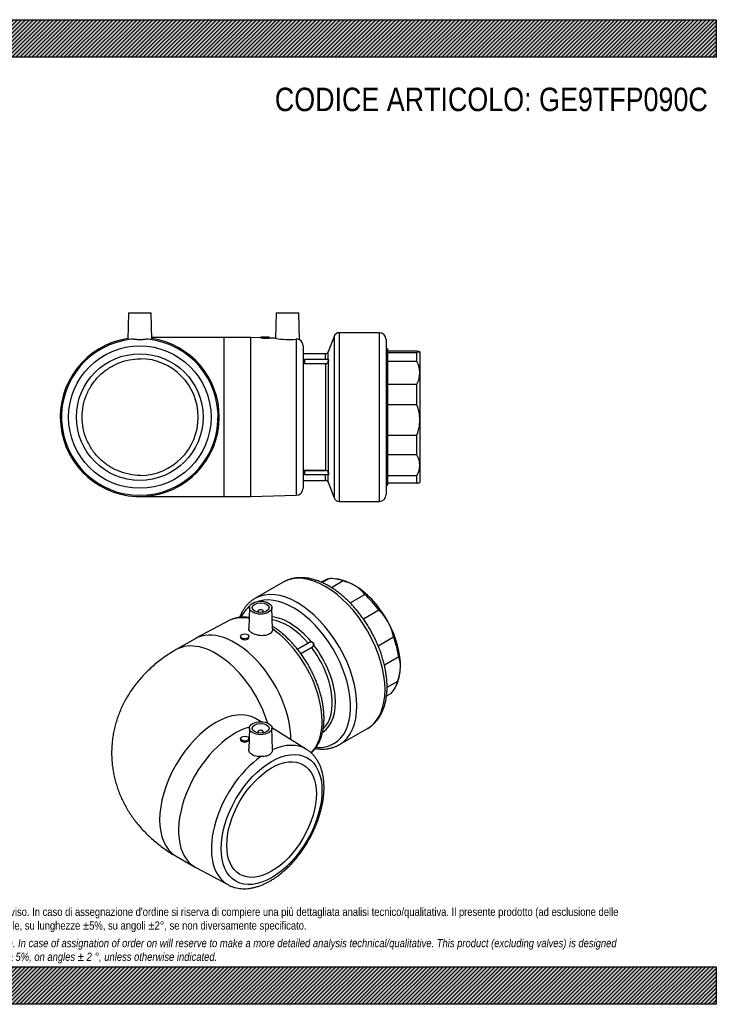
# Model space of a CAD drawing. Header units: millimetres. Extents: x 0 to 990, y 0 to 700.
# Tile 2 of 2: x 495 to 990, y 0 to 700. Entities that reach past the tile are written whole.
import ezdxf

# ---------------------------------------------------------------- set-up
doc = ezdxf.new("R2010")
doc.units = ezdxf.units.MM
doc.header["$LTSCALE"] = 3.333333
for name, color, linetype in [('Default', 7, 'Continuous'), ('GE9P090C', 7, 'Continuous'), ('IOF090C', 7, 'Continuous'), ('PARTE_PE_090', 7, 'Continuous')]:
    doc.layers.add(name, color=color, linetype=linetype)

# ---------------------------------------------------------------- blocks, each defined once
blk = doc.blocks.new('SE2')
at = {"layer": 'GE9P090C', "color": 7, "linetype": 'Continuous'}
for p, q in [((572.35, 491.49), (571.85, 472.64)), ((572.35, 491.49), (588.35, 491.49)), ((588.84, 472.64), (588.35, 491.49)), ((677.35, 491.49), (676.87, 473.51)), ((677.35, 491.49), (693.35, 491.49)), ((693.84, 472.45), (693.35, 491.49)), ((640.35, 473.99), (588.8, 473.99)), ((640.35, 360.99), (640.35, 473.99)), ((659.35, 473.99), (640.35, 473.99)), ((659.35, 360.99), (659.35, 473.99)), ((666.35, 473.8), (659.35, 473.99)), ((666.35, 474.49), (672.35, 474.49)), ((666.35, 474.49), (666.35, 473.8)), ((676.88, 473.51), (672.31, 473.64)), ((672.35, 473.63), (672.35, 474.49)), ((691.48, 472.81), (691.48, 361.85)), ((696.35, 468.12), (696.35, 366.85)), ((580.35, 360.99), (640.35, 360.99)), ((640.35, 360.99), (659.35, 360.99)), ((659.35, 360.99), (691.48, 361.85))]:
    blk.add_line(p, q, dxfattribs=at)
for radius in [50.63, 45]:
    blk.add_circle((580.35, 417.49), radius, dxfattribs=at)
for centre, radius, start, end in [((580.35, 417.49), 56.5, 98.62692, 0), ((580.35, 417.49), 55.63, 96.05415, 83.94585), ((580.35, 417.49), 56.5, 0, 81.37308), ((670.86, 529.91), 56.29, 265.39575, 271.50794), ((686.84, 528.31), 55.7, 259.69397, 274.77894), ((691.95, 467.92), 4.91, 67.32674, 95.49887), ((691.35, 468.12), 5, 0, 60.06294), ((580.35, 417.49), 41.5, 270.57527, 89.42473), ((691.35, 366.85), 5, 271.54816, 0)]:
    blk.add_arc(centre, radius, start, end, dxfattribs=at)
for points, knots in [([(574.48, 472.81), (573.25, 472.71), (572.4, 472.62), (571.92, 472.61), (571.85, 472.62), (571.86, 472.63)], [0, 0, 0, 0, 0.125, 0.125, 0.1697948, 0.1697948, 0.1697948, 0.1697948]), ([(586.21, 472.81), (585.42, 472.87), (584.5, 472.77), (582.5, 472.55), (581.42, 472.45), (579.27, 472.45), (578.19, 472.55), (576.19, 472.77), (575.27, 472.87), (574.48, 472.81)], [0, 0, 0, 0, 0.25, 0.25, 0.5, 0.5, 0.75, 0.75, 1, 1, 1, 1]), ([(588.83, 472.63), (588.84, 472.62), (588.77, 472.61), (588.29, 472.62), (587.44, 472.71), (586.21, 472.81)], [0.8302457, 0.8302457, 0.8302457, 0.8302457, 0.875, 0.875, 1, 1, 1, 1]), ([(580.76, 375.99), (578.06, 376.01), (575.38, 376.3), (570.06, 377.38), (567.43, 378.19), (562.45, 380.26), (560.06, 381.53), (555.52, 384.57), (553.42, 386.29), (549.6, 390.1), (547.85, 392.22), (544.83, 396.73), (543.55, 399.11), (541.47, 404.11), (540.67, 406.75), (539.61, 412.05), (539.34, 414.74), (539.34, 420.18), (539.61, 422.91), (540.66, 428.2), (541.45, 430.8), (543.54, 435.85), (544.82, 438.23), (547.83, 442.72), (549.58, 444.85), (553.41, 448.68), (555.5, 450.39), (560.01, 453.41), (562.44, 454.71), (567.42, 456.78), (570.01, 457.58), (575.36, 458.67), (578.06, 458.96), (580.76, 458.98)], [0, 0, 0, 0, 0.0625, 0.0625, 0.125, 0.125, 0.1875, 0.1875, 0.25, 0.25, 0.3125, 0.3125, 0.375, 0.375, 0.4375, 0.4375, 0.5, 0.5, 0.5625, 0.5625, 0.625, 0.625, 0.6875, 0.6875, 0.75, 0.75, 0.8125, 0.8125, 0.875, 0.875, 0.9375, 0.9375, 1, 1, 1, 1])]:
    blk.add_open_spline(points, degree=3, knots=knots, dxfattribs=at)
at = {"layer": 'IOF090C', "color": 7, "linetype": 'Continuous'}
for p, q in [((756.35, 465.99), (755.35, 465.99)), ((756.35, 465.99), (756.35, 368.99)), ((777.18, 464.41), (756.35, 464.41)), ((756.35, 463.47), (777.18, 463.47)), ((777.18, 456.9), (777.18, 463.47)), ((779.35, 463.99), (779.27, 464.03)), ((779.35, 463.94), (779.35, 463.99)), ((779.35, 463.94), (779.35, 448.9)), ((777.18, 456.9), (756.35, 456.9)), ((779.35, 448.9), (779.35, 415.46)), ((756.35, 440.9), (777.18, 440.9)), ((777.18, 426.3), (777.18, 440.9)), ((777.18, 426.3), (756.35, 426.3)), ((779.35, 415.46), (779.35, 383.2)), ((756.35, 404.61), (777.18, 404.61)), ((777.18, 390.54), (777.18, 404.61)), ((777.18, 390.54), (756.35, 390.54)), ((779.35, 383.2), (779.35, 370.99)), ((756.35, 375.87), (777.18, 375.87)), ((777.18, 370.56), (777.18, 375.87)), ((755.35, 368.99), (756.35, 368.99)), ((777.18, 370.56), (756.35, 370.56)), ((779.27, 370.94), (779.35, 370.99))]:
    blk.add_line(p, q, dxfattribs=at)
for centre, radius, start, end in [((762.24, 448.57), 17.11, 1.11834, 29.15932), ((762.47, 449.17), 16.88, 330.64383, 359.07852), ((749.71, 415.18), 29.63, 0.53763, 22.04464), ((749.97, 415.68), 29.37, 337.8586, 359.55913), ((764.64, 382.85), 14.71, 1.38477, 31.51383), ((764.87, 383.49), 14.48, 328.24455, 358.85685)]:
    blk.add_arc(centre, radius, start, end, dxfattribs=at)
for points, knots in [([(777.18, 464.41), (777.52, 464.38), (777.83, 464.34), (778.23, 464.28), (778.36, 464.26), (778.58, 464.22), (778.69, 464.2), (779.15, 464.1), (779.35, 464.02), (779.35, 463.94)], [0, 0, 0, 0, 0.25, 0.25, 0.375, 0.375, 0.5, 0.5, 1, 1, 1, 1]), ([(779.35, 463.94), (779.35, 463.9), (779.3, 463.86), (779.1, 463.78), (778.96, 463.74), (778.59, 463.66), (778.36, 463.62), (777.83, 463.54), (777.52, 463.51), (777.18, 463.47)], [0, 0, 0, 0, 0.25, 0.25, 0.5, 0.5, 0.75, 0.75, 1, 1, 1, 1]), ([(777.18, 370.56), (777.52, 370.59), (777.83, 370.63), (778.23, 370.69), (778.36, 370.71), (778.58, 370.75), (778.69, 370.77), (779.02, 370.84), (779.18, 370.89), (779.27, 370.94)], [0, 0, 0, 0, 0.25, 0.25, 0.375, 0.375, 0.5, 0.5, 0.8172808, 0.8172808, 0.8172808, 0.8172808])]:
    blk.add_open_spline(points, degree=3, knots=knots, dxfattribs=at)
at = {"layer": 'PARTE_PE_090', "color": 7, "linetype": 'Continuous'}
for p, q in [((722.09, 477.49), (722.09, 357.49)), ((750.35, 477.49), (722.09, 477.49)), ((750.35, 477.49), (750.35, 357.49)), ((718.35, 474.88), (714.22, 463.79)), ((718.35, 474.88), (718.35, 360.09)), ((755.35, 472.49), (755.35, 362.49)), ((712.35, 462.49), (696.35, 462.49)), ((712.35, 458.42), (712.35, 462.49)), ((714.22, 458.42), (714.22, 463.79)), ((697.25, 455.48), (697.25, 457.37)), ((697.35, 455.56), (697.35, 458.32)), ((697.45, 458.42), (697.45, 455.5)), ((714.29, 458.42), (697.45, 458.42)), ((697.45, 455.5), (712.35, 455.5)), ((697.45, 455.5), (697.45, 455.37)), ((712.35, 455.37), (697.45, 455.37)), ((712.35, 455.5), (712.35, 455.37)), ((712.35, 455.37), (712.35, 379.6)), ((714.22, 456.76), (714.22, 378.21)), ((697.25, 377.6), (697.25, 379.5)), ((697.35, 376.65), (697.35, 379.41)), ((697.45, 379.6), (697.45, 379.47)), ((697.45, 379.6), (712.35, 379.6)), ((712.35, 379.47), (697.45, 379.47)), ((697.45, 379.47), (697.45, 376.55)), ((712.35, 379.6), (712.35, 379.47)), ((696.35, 372.49), (712.35, 372.49)), ((697.45, 376.55), (714.29, 376.55)), ((712.35, 372.49), (712.35, 376.55)), ((714.22, 371.18), (714.22, 376.55)), ((714.22, 371.18), (718.35, 360.09)), ((722.09, 357.49), (750.35, 357.49))]:
    blk.add_line(p, q, dxfattribs=at)
for centre, radius, start, end in [((722.09, 473.49), 4, 90, 159.59767), ((750.35, 472.49), 5, 0, 90), ((712.35, 464.49), 2, 270, 339.59767), ((697.45, 458.32), 0.1, 90, 180), ((712.44, 457.25), 1.75, 266.97087, 344.13921), ((712.42, 457.23), 1.86, 267.74439, 345.4132), ((707.58, 458.8), 6.94, 343.66296, 350.97532), ((712.42, 377.75), 1.85, 14.40932, 92.43309), ((712.44, 377.73), 1.75, 15.63493, 93.25499), ((697.45, 376.65), 0.1, 180, 270), ((712.35, 370.49), 2, 20.40233, 90), ((722.09, 361.49), 4, 200.40233, 270), ((750.35, 362.49), 5, 270, 0)]:
    blk.add_arc(centre, radius, start, end, dxfattribs=at)
for centre, major_axis, ratio, start_param, end_param in [((697.25, 457.46), (0.1, 0), 0.886291, 4.712389, 6.283185), ((697.25, 455.56), (0.1, 0), 0.844226, 4.712389, 6.283185), ((714.13, 456.79), (0.0963, -0.027), 0.170028, 4.759991, 6.094685), ((697.25, 379.41), (0.1, 0), 0.844226, 0, 1.570796), ((714.13, 378.18), (0.0963, 0.027), 0.170028, 0.1885, 1.523195), ((697.25, 377.51), (0.1, 0), 0.886291, 0, 1.570796)]:
    blk.add_ellipse(centre, major_axis=major_axis, ratio=ratio, start_param=start_param, end_param=end_param, dxfattribs=at)
for points, knots in [([(697.34, 457.45), (697.33, 457.44), (697.31, 457.44), (697.27, 457.42), (697.25, 457.39), (697.25, 457.37)], [0.3460018, 0.3460018, 0.3460018, 0.3460018, 0.5, 0.5, 1, 1, 1, 1]), ([(697.25, 455.48), (697.25, 455.45), (697.27, 455.42), (697.34, 455.38), (697.39, 455.37), (697.45, 455.37)], [0, 0, 0, 0, 0.5, 0.5, 1, 1, 1, 1]), ([(697.45, 455.5), (697.43, 455.5), (697.42, 455.5), (697.41, 455.5), (697.4, 455.5), (697.39, 455.51), (697.38, 455.51), (697.37, 455.52), (697.37, 455.52), (697.36, 455.53), (697.35, 455.53), (697.35, 455.54), (697.35, 455.55), (697.35, 455.55), (697.35, 455.56), (697.35, 455.56)], [0, 0, 0, 0, 0.212517, 0.212517, 0.212517, 0.425501, 0.425501, 0.425501, 0.6397, 0.6397, 0.6397, 0.855657, 0.855657, 0.855657, 1, 1, 1, 1]), ([(714.13, 456.77), (714.17, 456.91), (714.2, 457.05), (714.27, 457.31), (714.3, 457.44), (714.37, 457.8), (714.39, 458), (714.39, 458.22), (714.39, 458.28), (714.36, 458.37), (714.35, 458.4), (714.31, 458.42), (714.31, 458.42), (714.3, 458.42)], [0, 0, 0, 0, 0.125, 0.125, 0.25, 0.25, 0.5, 0.5, 0.625, 0.625, 0.75, 0.75, 0.789391, 0.789391, 0.789391, 0.789391]), ([(714.28, 458.43), (714.3, 458.45), (714.32, 458.46), (714.36, 458.49), (714.39, 458.49), (714.44, 458.47), (714.46, 458.44), (714.48, 458.35), (714.49, 458.28), (714.49, 458.13), (714.48, 458.04), (714.46, 457.83), (714.44, 457.71), (714.39, 457.46), (714.36, 457.33), (714.3, 457.05), (714.26, 456.91), (714.22, 456.76)], [0.0679211, 0.0679211, 0.0679211, 0.0679211, 0.125, 0.125, 0.25, 0.25, 0.375, 0.375, 0.5, 0.5, 0.625, 0.625, 0.75, 0.75, 0.875, 0.875, 1, 1, 1, 1]), ([(697.45, 379.6), (697.39, 379.6), (697.34, 379.59), (697.27, 379.55), (697.25, 379.52), (697.25, 379.5)], [0, 0, 0, 0, 0.5, 0.5, 1, 1, 1, 1]), ([(697.45, 379.47), (697.44, 379.47), (697.43, 379.47), (697.42, 379.47), (697.41, 379.47), (697.4, 379.47), (697.39, 379.46), (697.38, 379.46), (697.37, 379.46), (697.37, 379.45), (697.36, 379.44), (697.35, 379.44), (697.35, 379.43), (697.35, 379.43), (697.35, 379.42), (697.35, 379.41)], [0, 0, 0, 0, 0.136346, 0.136346, 0.136346, 0.350121, 0.350121, 0.350121, 0.565572, 0.565572, 0.565572, 0.782433, 0.782433, 0.782433, 1, 1, 1, 1]), ([(714.29, 376.55), (714.3, 376.55), (714.31, 376.55), (714.37, 376.58), (714.39, 376.67), (714.39, 376.89), (714.39, 376.98), (714.36, 377.18), (714.35, 377.29), (714.3, 377.53), (714.27, 377.66), (714.2, 377.92), (714.17, 378.06), (714.13, 378.2)], [0.1954483, 0.1954483, 0.1954483, 0.1954483, 0.25, 0.25, 0.5, 0.5, 0.625, 0.625, 0.75, 0.75, 0.875, 0.875, 1, 1, 1, 1]), ([(714.22, 378.21), (714.26, 378.06), (714.3, 377.92), (714.36, 377.64), (714.39, 377.51), (714.44, 377.26), (714.46, 377.14), (714.48, 376.93), (714.49, 376.84), (714.49, 376.69), (714.48, 376.62), (714.46, 376.53), (714.44, 376.5), (714.39, 376.48), (714.36, 376.48), (714.32, 376.51), (714.31, 376.52), (714.3, 376.53)], [0, 0, 0, 0, 0.125, 0.125, 0.25, 0.25, 0.375, 0.375, 0.5, 0.5, 0.625, 0.625, 0.75, 0.75, 0.875, 0.875, 0.9168358, 0.9168358, 0.9168358, 0.9168358]), ([(697.25, 377.6), (697.25, 377.58), (697.27, 377.55), (697.32, 377.53), (697.33, 377.53), (697.34, 377.52)], [0, 0, 0, 0, 0.5, 0.5, 0.6584587, 0.6584587, 0.6584587, 0.6584587]), ([(697.33, 377.55), (697.33, 377.55), (697.34, 377.54), (697.35, 377.53), (697.34, 377.52), (697.34, 377.51)], [0.6503106, 0.6503106, 0.6503106, 0.6503106, 0.7753185, 0.9318676, 1, 1, 1, 1])]:
    blk.add_open_spline(points, degree=3, knots=knots, dxfattribs=at)
blk = doc.blocks.new('SE3')
at = {"layer": 'GE9P090C', "color": 7, "linetype": 'Continuous'}
for p, q in [((658.22, 282.08), (657.74, 267.07)), ((674.7, 266.83), (674.21, 282.08)), ((664.22, 279.38), (664.22, 278.72)), ((668.22, 278.72), (668.22, 279.38)), ((643.28, 272.55), (620.13, 260.19)), ((619.58, 259.88), (606.15, 252.13)), ((651.9, 261.58), (651.9, 260.96)), ((657.9, 260.87), (657.9, 261.58)), ((666.57, 200.87), (662.65, 203.14)), ((658.22, 196.34), (657.74, 181.37)), ((676.08, 195.38), (674.21, 196.46)), ((674.7, 181.08), (674.21, 196.34)), ((664.22, 193.64), (664.22, 192.99)), ((668.22, 192.99), (668.22, 193.64)), ((698.9, 181.19), (676.62, 195.06)), ((651.9, 188.91), (651.9, 188.29)), ((657.9, 188.2), (657.9, 188.91)), ((606.15, 105.28), (619.58, 97.52)), ((620.13, 97.22), (643.28, 84.86))]:
    blk.add_line(p, q, dxfattribs=at)
for centre, major_axis in [((666.22, 281.99), (8, 0)), ((666.22, 281.99), (6, 0)), ((654.9, 261.58), (3, 0)), ((666.22, 196.26), (-8, 0)), ((666.22, 196.26), (-6, 0)), ((654.9, 188.91), (-3, 0)), ((673.99, 131.35), (-25.32, -43.85)), ((673.99, 131.35), (22.5, 38.97))]:
    blk.add_ellipse(centre, major_axis=major_axis, ratio=0.57735, dxfattribs=at)
for centre, major_axis, start_param, end_param in [((666.22, 279.38), (2, 0), 0, 3.83141), ((670.55, 224.07), (27.82, -48.18), 2.681812, 3.12248), ((666.22, 279.38), (2, 0), 5.593368, 6.283185), ((647.83, 210.95), (-28.25, 48.93), 3.931823, 6.283185), ((670.55, 224.07), (27.82, -48.18), 0.144563, 2.25053), ((634.4, 203.2), (-28.25, 48.93), 4.325998, 6.283171), ((634.4, 154.21), (-28.25, -48.93), 3.141593, 6.283185), ((647.83, 146.45), (-28.25, -48.93), 3.661172, 6.283185), ((647.83, 146.45), (-28.25, -48.93), 3.12248, 3.20564), ((666.22, 193.64), (-2, 0), 2.451776, 6.283185), ((666.22, 193.64), (-2, 0), 0, 0.689817), ((670.55, 133.33), (-27.82, -48.18), 3.124233, 3.821326), ((670.55, 133.33), (-27.82, -48.18), 4.032656, 6.304107), ((647.83, 146.45), (-28.25, -48.93), 0, 0.019112)]:
    blk.add_ellipse(centre, major_axis=major_axis, ratio=0.57735, start_param=start_param, end_param=end_param, dxfattribs=at)
for points, knots in [([(657.99, 275.02), (657.4, 275.09), (656, 275.22), (653.83, 275.27), (651.49, 275.11), (649.24, 274.75), (647.09, 274.18), (645.07, 273.45), (643.95, 272.88), (643.34, 272.57)], [0.8710539, 0.8710539, 0.8710539, 0.8710539, 0.8855415, 0.9056119, 0.9254543, 0.9450536, 0.9644169, 0.9835745, 1, 1, 1, 1]), ([(674.7, 266.85), (674.74, 265.79), (674.27, 264.75), (672.45, 263.1), (671.09, 262.5), (668.01, 261.96), (666.26, 262.01), (662.97, 262.61), (661.43, 263.16), (659.03, 264.55), (658.21, 265.36), (657.78, 266.49), (657.73, 266.78), (657.74, 267.08)], [0, 0, 0, 0, 0.125, 0.125, 0.25, 0.25, 0.375, 0.375, 0.5, 0.5, 0.625, 0.625, 0.6688855, 0.6688855, 0.6688855, 0.6688855]), ([(702.15, 178.68), (702.67, 179.16), (703.68, 180.17), (705.08, 181.86), (706.36, 183.73), (707.51, 185.75), (708.51, 187.93), (709.37, 190.25), (710.07, 192.71), (710.62, 195.29), (711, 197.98), (711.23, 200.78), (711.29, 203.66), (711.19, 206.62), (710.93, 209.64), (710.52, 212.72), (709.95, 215.83), (709.23, 218.97), (708.37, 222.12), (707.36, 225.28), (706.22, 228.43), (704.94, 231.56), (703.53, 234.66), (702, 237.72), (700.36, 240.74), (698.6, 243.69), (696.74, 246.56), (694.78, 249.35), (692.74, 252.05), (690.6, 254.65), (688.39, 257.13), (686.11, 259.49), (683.77, 261.72), (681.37, 263.81), (678.93, 265.75), (676.68, 267.36), (675.25, 268.3), (674.65, 268.67)], [0.0346072, 0.0346072, 0.0346072, 0.0346072, 0.0528162, 0.0718856, 0.0911308, 0.1105864, 0.1302667, 0.1501655, 0.1702593, 0.1905129, 0.210886, 0.2313392, 0.2518386, 0.2723571, 0.2928705, 0.3133677, 0.3338424, 0.3542921, 0.3747167, 0.3951176, 0.4154975, 0.4358598, 0.4562084, 0.4765473, 0.4968807, 0.5172131, 0.5375482, 0.5578895, 0.5782416, 0.5986089, 0.6189957, 0.6394062, 0.6598443, 0.6803133, 0.7008156, 0.7213522, 0.736061, 0.736061, 0.736061, 0.736061]), ([(651.9, 260.96), (651.9, 260.54), (652.22, 260.11), (653.34, 259.47), (654.12, 259.26), (655.69, 259.2), (656.47, 259.36), (657.58, 259.96), (657.9, 260.41), (657.9, 260.87), (657.9, 260.87), (657.9, 260.87)], [0.2500933, 0.2500933, 0.2500933, 0.2500933, 0.375, 0.375, 0.5, 0.5, 0.625, 0.625, 0.75, 0.75, 0.7501474, 0.7501474, 0.7501474, 0.7501474]), ([(606.15, 252.13), (605.17, 251.56), (603.05, 250.31), (599.41, 247.95), (595.53, 245.19), (591.79, 242.26), (588.24, 239.2), (584.9, 236.01), (581.75, 232.71), (578.82, 229.3), (576.09, 225.8), (573.58, 222.2), (571.29, 218.52), (569.21, 214.77), (567.35, 210.95), (565.7, 207.08), (564.28, 203.15), (563.07, 199.18), (562.08, 195.19), (561.31, 191.16), (560.75, 187.13), (560.41, 183.08), (560.29, 179.04), (560.38, 175.01), (560.68, 171), (561.18, 167.02), (561.9, 163.07), (562.82, 159.16), (563.94, 155.31), (565.25, 151.51), (566.76, 147.77), (568.47, 144.1), (570.36, 140.51), (572.44, 136.99), (574.7, 133.55), (577.15, 130.21), (579.78, 126.95), (582.6, 123.78), (585.59, 120.71), (588.76, 117.75), (592.1, 114.89), (595.63, 112.14), (599.3, 109.53), (602.9, 107.19), (605.05, 105.92), (606.15, 105.28)], [0, 0, 0, 0, 0.016812, 0.043315, 0.069731, 0.095899, 0.121778, 0.147338, 0.172564, 0.197454, 0.222014, 0.246258, 0.270204, 0.293874, 0.31729, 0.340475, 0.363452, 0.386245, 0.408873, 0.431359, 0.453722, 0.475983, 0.49816, 0.520274, 0.542341, 0.564377, 0.586401, 0.608435, 0.630499, 0.652615, 0.674806, 0.697096, 0.719509, 0.74207, 0.764807, 0.787746, 0.810914, 0.834335, 0.858033, 0.882026, 0.90633, 0.930948, 0.955877, 0.981103, 1, 1, 1, 1]), ([(651.9, 188.29), (651.9, 187.82), (652.22, 187.34), (653.32, 186.66), (654.1, 186.47), (655.67, 186.47), (656.45, 186.66), (657.57, 187.3), (657.9, 187.74), (657.9, 188.19), (657.9, 188.2), (657.9, 188.2)], [0.2511754, 0.2511754, 0.2511754, 0.2511754, 0.375, 0.375, 0.5, 0.5, 0.625, 0.625, 0.75, 0.75, 0.751069, 0.751069, 0.751069, 0.751069]), ([(643.35, 84.84), (643.57, 84.72), (644.34, 84.28), (645.93, 83.63), (647.98, 82.96), (650.14, 82.49), (652.36, 82.21), (654.66, 82.13), (657.01, 82.25), (659.43, 82.57), (661.89, 83.09), (664.38, 83.81), (666.9, 84.72), (669.43, 85.83), (671.96, 87.12), (674.49, 88.6), (676.99, 90.25), (679.46, 92.06), (681.89, 94.04), (684.28, 96.15), (686.61, 98.41), (688.88, 100.8), (691.07, 103.31), (693.19, 105.93), (695.22, 108.65), (697.16, 111.46), (698.99, 114.36), (700.73, 117.32), (702.35, 120.34), (703.85, 123.42), (705.23, 126.53), (706.48, 129.66), (707.59, 132.81), (708.57, 135.97), (709.4, 139.12), (710.08, 142.25), (710.62, 145.36), (711, 148.42), (711.22, 151.44), (711.29, 154.39), (711.19, 157.27), (710.92, 160.07), (710.49, 162.78), (709.9, 165.37), (709.14, 167.84), (708.21, 170.18), (707.13, 172.37), (705.9, 174.39), (704.53, 176.25), (703.02, 177.94), (701.4, 179.42), (699.96, 180.54), (699.12, 181.03), (698.83, 181.21)], [0, 0, 0, 0, 0.005996, 0.024848, 0.043722, 0.062688, 0.081806, 0.101118, 0.12065, 0.140405, 0.160369, 0.180512, 0.200794, 0.221176, 0.24162, 0.262096, 0.282578, 0.303049, 0.3235, 0.343927, 0.364329, 0.384706, 0.405061, 0.425396, 0.445716, 0.466024, 0.486324, 0.506622, 0.52692, 0.547222, 0.567533, 0.587856, 0.608197, 0.62856, 0.648948, 0.669366, 0.689815, 0.710299, 0.730816, 0.751365, 0.771938, 0.792521, 0.81309, 0.833614, 0.854054, 0.874367, 0.894506, 0.914432, 0.934121, 0.953568, 0.972792, 0.991832, 1, 1, 1, 1]), ([(666.41, 176.11), (664.72, 176), (663.03, 176.21), (660.2, 177.24), (659.06, 178.09), (657.94, 179.79), (657.72, 180.58), (657.74, 181.37)], [0, 0, 0, 0, 0.125, 0.125, 0.25, 0.25, 0.3389025, 0.3389025, 0.3389025, 0.3389025]), ([(674.7, 180.9), (674.69, 180.61), (674.63, 180.29), (674.4, 179.63), (674.23, 179.29), (673.81, 178.63), (673.56, 178.31), (673.1, 177.87), (672.94, 177.73), (672.6, 177.47), (672.23, 177.24), (671.84, 177.04), (671.42, 176.86), (671.2, 176.77), (670.53, 176.56), (670.05, 176.46), (669.07, 176.3), (668.54, 176.25), (667.49, 176.17), (666.95, 176.14), (666.41, 176.11)], [0, 0, 0, 0, 0.125, 0.125, 0.25, 0.25, 0.375, 0.375, 0.4375, 0.4375, 0.5, 0.5625, 0.5625, 0.625, 0.625, 0.75, 0.75, 0.875, 0.875, 1, 1, 1, 1])]:
    blk.add_open_spline(points, degree=3, knots=knots, dxfattribs=at)
blk.add_open_spline([(674.7, 181.08), (674.71, 181.02), (674.71, 180.96), (674.7, 180.9)], degree=3, dxfattribs=at)
at = {"layer": 'IOF090C', "color": 7, "linetype": 'Continuous'}
for p, q in [((709.79, 299.82), (714.6, 302.6)), ((720.95, 302.19), (719.11, 302.44)), ((724.92, 300.98), (716.59, 296.17)), ((729.82, 285.32), (740.26, 291.35)), ((750.21, 280.24), (739.26, 273.92)), ((749.72, 254.92), (760.58, 261.19)), ((764.34, 247.1), (754.15, 241.22)), ((756.05, 225.38), (763.67, 229.78)), ((762.7, 226.94), (763.4, 228.66)), ((759.03, 220.96), (755.63, 219))]:
    blk.add_line(p, q, dxfattribs=at)
for centre, radius, start, end in [((734.44, 252.43), 53.95, 111.58468, 116.38436), ((851.97, 9.53), 323.79, 115.91349, 116.16762), ((715.27, 265.67), 36.6, 59.01444, 74.72136), ((723.05, 278.98), 21.19, 35.72974, 58.52285), ((726.26, 254.7), 35.01, 28.85313, 46.84024), ((725.54, 254.73), 35.63, 10.43292, 28.24715), ((746.62, 240.39), 18.94, 356.75778, 20.73058), ((729.69, 241.37), 35.9, 341.15476, 356.72447)]:
    blk.add_arc(centre, radius, start, end, dxfattribs=at)
for centre, major_axis, start_param, end_param in [((731.15, 259.06), (-23.87, 41.35), 5.68347, 6.010236), ((732.68, 259.94), (-23.25, 40.27), 5.454154, 5.862651), ((732.68, 259.94), (-23.25, 40.27), 4.668756, 5.454154), ((731.15, 259.06), (-23.88, 41.35), 4.898072, 5.224837), ((732.68, 259.94), (23.25, -40.27), 0.741765, 1.527163), ((731.15, 259.06), (23.88, -41.35), 0.971081, 1.297847), ((732.68, 259.94), (-23.25, 40.27), 3.562127, 3.883358), ((731.15, 259.06), (23.88, -41.35), 0.185683, 0.512448)]:
    blk.add_ellipse(centre, major_axis=major_axis, ratio=0.57735, start_param=start_param, end_param=end_param, dxfattribs=at)
at = {"layer": 'PARTE_PE_090', "color": 7, "linetype": 'Continuous'}
for p, q in [((682.18, 300.07), (662.2, 288.53)), ((692.38, 252.45), (699.92, 256.8)), ((701.06, 257.43), (692.4, 252.43)), ((694.79, 249.3), (702.46, 253.73)), ((702.48, 253.61), (694.86, 249.21)), ((722.2, 184.61), (742.18, 196.14))]:
    blk.add_line(p, q, dxfattribs=at)
for centre, major_axis, ratio, start_param, end_param in [((712.18, 248.1), (30, -51.96), 0.57735, 0.00283, 3.141593), ((692.2, 236.57), (30, -51.96), 0.57735, 0.002817, 3.141781), ((689.55, 235.04), (28.7, -49.71), 0.57735, 0, 3.002381), ((689.55, 235.04), (28.7, -49.71), 0.57735, 3.229163, 3.51768), ((686.63, 233.36), (23.15, -40.1), 0.57735, 1.867239, 2.738269), ((685.31, 232.59), (22.5, -38.97), 0.57735, 1.879127, 2.702976), ((699.95, 256.85), (-0.05, 0.0866), 0.57735, 1.879127, 2.107087), ((701.96, 257.83), (-0.0007, 0.1), 0.558949, 3.57351, 4.908205), ((702.52, 253.65), (-0.05, 0.0866), 0.57735, 0.307363, 1.786064), ((685.31, 232.59), (-22.5, 38.97), 0.57735, 3.282159, 4.927657), ((703.92, 255.39), (0.0997, -0.0071), 0.296189, 1.029242, 2.363937), ((686.63, 233.36), (-23.15, 40.1), 0.57735, 3.164219, 4.939545), ((712.18, 248.1), (30, -51.96), 0.57735, 0, 0.00283), ((689.55, 235.04), (28.7, -49.71), 0.57735, 5.907934, 6.283185), ((692.2, 236.57), (30, -51.96), 0.57735, 0, 0.002817)]:
    blk.add_ellipse(centre, major_axis=major_axis, ratio=ratio, start_param=start_param, end_param=end_param, dxfattribs=at)
for points, knots in [([(742.26, 196.22), (742.72, 196.48), (743.7, 197.05), (745.31, 198.26), (746.97, 199.75), (748.52, 201.42), (749.93, 203.25), (751.21, 205.24), (752.36, 207.38), (753.36, 209.67), (754.21, 212.11), (754.9, 214.68), (755.44, 217.37), (755.82, 220.17), (756.04, 223.08), (756.09, 226.07), (755.99, 229.14), (755.73, 232.27), (755.31, 235.45), (754.74, 238.67), (754.02, 241.92), (753.15, 245.19), (752.14, 248.47), (750.99, 251.74), (749.71, 255), (748.3, 258.23), (746.76, 261.43), (745.1, 264.58), (743.33, 267.68), (741.45, 270.71), (739.48, 273.65), (737.4, 276.52), (735.24, 279.28), (733, 281.94), (730.68, 284.48), (728.3, 286.89), (725.86, 289.18), (723.37, 291.32), (720.83, 293.31), (718.25, 295.14), (715.64, 296.8), (713.02, 298.3), (710.38, 299.61), (707.73, 300.73), (705.09, 301.66), (702.47, 302.39), (699.88, 302.92), (697.33, 303.24), (694.83, 303.35), (692.4, 303.25), (690.04, 302.94), (687.77, 302.43), (685.62, 301.73), (683.69, 300.91), (682.66, 300.32), (682.14, 300.02)], [0, 0, 0, 0, 0.011536, 0.029527, 0.047538, 0.065629, 0.083851, 0.10224, 0.120821, 0.139596, 0.158555, 0.177673, 0.196919, 0.21626, 0.235662, 0.2551, 0.274551, 0.293997, 0.313429, 0.332841, 0.352232, 0.371602, 0.390951, 0.410281, 0.429596, 0.448898, 0.46819, 0.487476, 0.50676, 0.526045, 0.545333, 0.564628, 0.583934, 0.603254, 0.622591, 0.641949, 0.661332, 0.680741, 0.700178, 0.719644, 0.739137, 0.758654, 0.778187, 0.79772, 0.81723, 0.83669, 0.856067, 0.875323, 0.89442, 0.913327, 0.932027, 0.950519, 0.968819, 0.986965, 1, 1, 1, 1]), ([(662.2, 288.52), (662.15, 288.5), (661.49, 288.16), (660.2, 287.26), (658.49, 285.91), (656.89, 284.35), (655.42, 282.64), (654.07, 280.76), (652.87, 278.73), (651.93, 276.8), (651.42, 275.55), (651.23, 275.05)], [0, 0, 0, 0, 0.005009, 0.0769029, 0.1487688, 0.2207953, 0.2931815, 0.3660844, 0.4396051, 0.5137819, 0.5614548, 0.5614548, 0.5614548, 0.5614548]), ([(699.92, 256.8), (700.07, 256.88), (700.23, 256.99), (700.57, 257.21), (700.75, 257.33), (701.02, 257.49), (701.11, 257.55), (701.29, 257.65), (701.38, 257.69), (701.56, 257.76), (701.66, 257.8), (701.84, 257.84), (701.92, 257.85), (702.01, 257.85)], [0, 0, 0, 0, 0.25, 0.25, 0.5, 0.5, 0.625, 0.625, 0.75, 0.75, 0.875, 0.875, 1, 1, 1, 1]), ([(701.98, 257.74), (701.9, 257.74), (701.81, 257.73), (701.64, 257.7), (701.56, 257.67), (701.38, 257.6), (701.3, 257.56), (701.16, 257.49), (701.11, 257.46), (701.06, 257.43)], [0, 0, 0, 0, 0.125, 0.125, 0.25, 0.25, 0.375, 0.375, 0.4468832, 0.4468832, 0.4468832, 0.4468832]), ([(703.85, 255.41), (703.86, 255.56), (703.86, 255.7), (703.83, 255.99), (703.8, 256.13), (703.68, 256.55), (703.54, 256.82), (703.27, 257.16), (703.17, 257.26), (702.95, 257.43), (702.84, 257.51), (702.6, 257.63), (702.48, 257.67), (702.23, 257.73), (702.11, 257.75), (701.98, 257.74)], [0, 0, 0, 0, 0.125, 0.125, 0.25, 0.25, 0.5, 0.5, 0.625, 0.625, 0.75, 0.75, 0.875, 0.875, 1, 1, 1, 1]), ([(702.01, 257.85), (702.14, 257.85), (702.27, 257.84), (702.53, 257.78), (702.66, 257.73), (702.91, 257.6), (703.02, 257.52), (703.25, 257.34), (703.35, 257.23), (703.54, 257), (703.63, 256.87), (703.77, 256.6), (703.83, 256.45), (703.92, 256.16), (703.95, 256.01), (703.98, 255.71), (703.99, 255.56), (703.98, 255.41)], [0, 0, 0, 0, 0.125, 0.125, 0.25, 0.25, 0.375, 0.375, 0.5, 0.5, 0.625, 0.625, 0.75, 0.75, 0.875, 0.875, 1, 1, 1, 1]), ([(702.46, 253.73), (702.6, 253.81), (702.75, 253.9), (703.05, 254.13), (703.2, 254.25), (703.48, 254.54), (703.6, 254.69), (703.78, 255.04), (703.84, 255.22), (703.85, 255.41)], [0, 0, 0, 0, 0.25, 0.25, 0.5, 0.5, 0.75, 0.75, 1, 1, 1, 1]), ([(703.98, 255.41), (703.96, 255.21), (703.9, 255.01), (703.7, 254.64), (703.58, 254.48), (703.28, 254.17), (703.12, 254.04), (702.79, 253.8), (702.63, 253.69), (702.48, 253.61)], [0, 0, 0, 0, 0.25, 0.25, 0.5, 0.5, 0.75, 0.75, 1, 1, 1, 1]), ([(705.04, 181.85), (705.14, 181.83), (706.09, 181.68), (707.86, 181.49), (710.31, 181.42), (712.69, 181.56), (714.99, 181.89), (717.21, 182.43), (719.31, 183.17), (721.04, 183.94), (721.93, 184.48), (722.28, 184.69)], [0.8094054, 0.8094054, 0.8094054, 0.8094054, 0.8126581, 0.8382751, 0.8637146, 0.8889412, 0.9139339, 0.9386918, 0.9632368, 0.9876133, 1, 1, 1, 1])]:
    blk.add_open_spline(points, degree=3, knots=knots, dxfattribs=at)

msp = doc.modelspace()

# ---------------------------------------------------------------- hatches: boundary and pattern name
at = {"layer": 'Default', "linetype": 'Continuous'}
h = msp.add_hatch(dxfattribs=at)
h.set_pattern_fill('LINE', scale=0.629921, angle=45, style=0)
h.paths.add_polyline_path([(990, 673.333), (990, 700), (0, 700), (0, 673.333)])
for points in [[(990, 673.333), (990, 700), (0, 700), (0, 673.333)], [(990, 0), (990, 26.667), (0, 26.667), (0, 0)]]:
    msp.add_hatch(color=7, dxfattribs=at).paths.add_polyline_path(points)
h = msp.add_hatch(dxfattribs=at)
h.set_pattern_fill('LINE', scale=0.62992, angle=45, style=0)
h.paths.add_polyline_path([(990, 0), (990, 26.667), (0, 26.667), (0, 0)])

# ---------------------------------------------------------------- linework, layer by layer
at = {"layer": 'Default', "color": 7, "linetype": 'Continuous'}
for p, q in [((0, 700), (990, 700)), ((990, 700), (990, 673.333)), ((990, 673.333), (0, 673.333)), ((0, 26.667), (990, 26.667)), ((990, 26.667), (990, 0)), ((990, 0), (0, 0))]:
    msp.add_line(p, q, dxfattribs=at)

# ---------------------------------------------------------------- block references
at = {"layer": 'Default'}
for name in ['SE2', 'SE3']:
    msp.add_blockref(name, (0, 0), dxfattribs=at)

# ---------------------------------------------------------------- texts
at = {"layer": 'Default', "attachment_point": 1}
for s, insert, char_height, width in [('{\\fArial Narrow|b0||i0||c0|p34;\\C7;\\H16.66666667;\\W1.;CODICE ARTICOLO: GE9TFP090C}', (676.308, 651.663), 16.66667, 307.79587), ("{\\fArial Narrow|b0||i0||c0|p34;\\C7;\\H5.833333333;\\W1.;PLASTITALIA si riserva il diritto di revisionare la presente specifica, mantenendo la conformità alle prescrizioni del prodotto, senza alcun preavviso. In caso di assegnazione d'ordine si riserva di compiere una più dettagliata analisi tecnico/qualitativa. Il presente prodotto (ad esclusione delle \\P}{\\fArial Narrow|b0||i0||c0|p34;\\C7;\\H5.833333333;\\W1.;valvole) è progettato per applicazioni non previste dalla direttiva 2014/68/EU. Tolleranza su diametri e spessori come da normative se applicabile, su lunghezze ±5%, su angoli ±2°, se non diversamente specificato.\\P}{\\fArial Narrow|b0||i0||c0|p34;\\C7;\\H1.666666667;\\W1.;   \\P}{\\fArial Narrow|b0||i1||c0|p34;\\C7;\\H5.833333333;\\W1.;PLASTITALIA on reserves the right to revise this specification, maintaining the conformity to the requirements of the product, without any notice. In case of assignation of order on will reserve to make a more detailed analysis technical/qualitative. This product (excluding valves) is designed \\P}{\\fArial Narrow|b0||i1||c0|p34;\\C7;\\H5.833333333;\\W1.;for applications not covered by Directive 2014/68 / EU. The tolerance on diameters and thicknesses as the standards if applicable, on lengths ± 5%, on angles ± 2 °, unless otherwise indicated.\\P}", (66.667, 68.675), 5.833333, 856.66667)]:
    msp.add_mtext(s, dxfattribs=dict(at, insert=insert, char_height=char_height, width=width))

doc.saveas('drawing.dxf')
